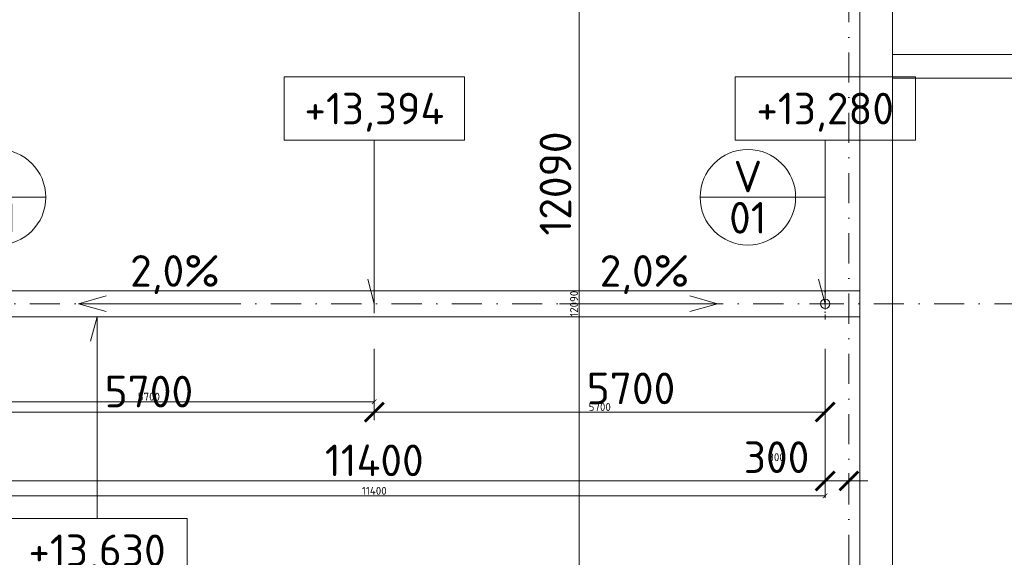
# Model space of a CAD drawing. Header units: millimetres. Extents: x -1695604 to 5289369, y -1488057 to 2187451.
# Tile 188 of 256: x 140067 to 152514, y 192094 to 198891. Entities that reach past the tile are written whole.
import ezdxf
from ezdxf.enums import TextEntityAlignment as Align

# ---------------------------------------------------------------- set-up
doc = ezdxf.new("R2010")
doc.units = ezdxf.units.MM
doc.linetypes.add('CENTERX2', pattern=[101.6, 63.5, -12.7, 12.7, -12.7])
doc.linetypes.add('DASHDOT', pattern=[25.4, 12.7, -6.35, 0, -6.35])
doc.layers.get('Defpoints').update_dxf_attribs({"color": 8})
for name, color, linetype, lineweight in [('A99_N_kce-pohl', 1, 'Continuous', 9), ('A99_N_koty-200', 5, 'Continuous', 5), ('A99_N_koty-200 @ 200', 5, 'Continuous', 5), ('A99_N_koty-200 @ 50 (2)', 5, 'Continuous', 5), ('A99_N_koty-vysk', 160, 'Continuous', 5), ('A99_N_znaceni 200', 5, 'Continuous', 5), ('A99_S_kce-pohl', 7, 'Continuous', 5), ('A99_S_osy', 1, 'CENTERX2', 5)]:
    doc.layers.add(name, color=color, linetype=linetype, lineweight=lineweight)
doc.styles.add('A99_kota', font='isocpeur.ttf', dxfattribs={"height": 2})
doc.styles.add('A99_popis', font='isocpeur.ttf')
doc.styles.add('ad_popis 100', font='isocpeur.ttf', dxfattribs={"height": 200})
doc.dimstyles.new('A99_kota_200 new', dxfattribs={"dimscale": 200, "dimtxt": 2, "dimasz": 1.2, "dimexe": 0.5, "dimexo": 1.5, "dimgap": 0.3, "dimtad": 1, "dimdec": 0, "dimzin": 3, "dimdsep": 46, "dimtxsty": 'A99_kota', "dimblk": 'ARCHTICK', "dimcen": 2.5, "dimazin": 2, "dimtfac": 0.75, "dimtdec": 0, "dimtmove": 2, "dimatfit": 0, "dimfxl": 0, "dimtolj": 1, "dimtzin": 0, "dimlwd": 5, "dimlwe": 5, "dimarcsym": 0})

# ---------------------------------------------------------------- blocks, each defined once
blk = doc.blocks.new('_ArchTick')
at = {"color": 0, "linetype": 'ByBlock', "const_width": 0.15}
blk.add_lwpolyline([(-0.5, -0.5), (0.5, 0.5)], dxfattribs=at)
blk = doc.blocks.new('*D4430')
at = {"layer": 'A99_N_koty-200', "color": 0, "linetype": 'Continuous', "lineweight": 5, "transparency": 16777216}
for p, q in [((146340, 201345), (147240, 201345)), ((147140, 189255), (147140, 201345)), ((146340, 189255), (147240, 189255))]:
    blk.add_line(p, q, dxfattribs=at)
at = {"layer": 'Defpoints', "color": 0, "linetype": 'Continuous', "lineweight": 18, "transparency": 16777216}
for p in [(144620, 201345), (147140, 201345), (144620, 189255)]:
    blk.add_point(p, dxfattribs=at)
at = {"layer": 'A99_N_koty-200', "color": 0, "linetype": 'Continuous', "lineweight": 5, "transparency": 16777216, "xscale": 240, "yscale": 240, "zscale": 240}
for p, rotation in [((147140, 201345), 89.9999999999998), ((147140, 189255), 269.9999999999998)]:
    blk.add_blockref('_ArchTick', p, dxfattribs=dict(at, rotation=rotation))
at = {"layer": 'A99_N_koty-200', "color": 0, "linetype": 'Continuous', "transparency": 16777216, "insert": (146840, 196820), "char_height": 400, "attachment_point": 5, "rotation": 90, "style": 'A99_kota'}
blk.add_mtext('\\A1;12090', dxfattribs=at)
blk = doc.blocks.new('*D4431')
at = {"layer": 'A99_N_koty-200', "color": 0, "linetype": 'Continuous', "lineweight": 5, "transparency": 16777216}
for p, q in [((146940, 201345), (147165, 201345)), ((147140, 189255), (147140, 201345)), ((146940, 189255), (147165, 189255))]:
    blk.add_line(p, q, dxfattribs=at)
at = {"layer": 'Defpoints', "color": 0, "linetype": 'Continuous', "lineweight": 18, "transparency": 16777216}
for p in [(144620, 201345), (147140, 201345), (144620, 189255)]:
    blk.add_point(p, dxfattribs=at)
at = {"layer": 'A99_N_koty-200', "color": 0, "linetype": 'Continuous', "lineweight": 5, "transparency": 16777216, "xscale": 60, "yscale": 60, "zscale": 60}
for p, rotation in [((147140, 201345), 89.9999999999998), ((147140, 189255), 269.9999999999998)]:
    blk.add_blockref('_ArchTick', p, dxfattribs=dict(at, rotation=rotation))
at = {"layer": 'A99_N_koty-200', "color": 0, "linetype": 'Continuous', "transparency": 16777216, "insert": (147075, 195300), "char_height": 100, "attachment_point": 5, "rotation": 90, "style": 'A99_kota'}
blk.add_mtext('\\A1;12090', dxfattribs=at)
blk = doc.blocks.new('*U66')
at = {"color": 0, "linetype": 'ByBlock'}
for p, q in [((5.7, -4), (5.7, -14.35)), ((5.7, -14.35), (5.286, -12.805))]:
    blk.add_line(p, q, dxfattribs=at)
blk.add_lwpolyline([(0, -4), (11.4, -4), (11.4, 0), (0, 0)], close=True, dxfattribs=at)
at = {"color": 0, "linetype": 'ByBlock', "style": 'A99_kota'}
for tag, p in [('VYSKA', (5.7, -2.241)), ('VYSKA_POPIS1', (5.7, -6.041)), ('VYSKA_POPIS2', (5.9, -9.541)), ('VYSKA_POPIS3', (5.9, -13.041))]:
    blk.add_attdef(tag, text='', height=2, dxfattribs=at).set_placement(p, align=Align.MIDDLE)
blk = doc.blocks.new('*D5439')
at = {"layer": 'A99_N_koty-200', "color": 0, "linetype": 'Continuous', "lineweight": 5, "transparency": 16777216}
for p, q in [((138850, 193860), (138850, 192960)), ((150250, 193860), (150250, 192960)), ((138850, 193060), (150250, 193060))]:
    blk.add_line(p, q, dxfattribs=at)
at = {"layer": 'Defpoints', "color": 0, "linetype": 'Continuous', "lineweight": 18, "transparency": 16777216}
for p in [(138850, 195300), (150250, 195300), (150250, 193060)]:
    blk.add_point(p, dxfattribs=at)
at = {"layer": 'A99_N_koty-200', "color": 0, "linetype": 'Continuous', "lineweight": 5, "transparency": 16777216, "xscale": 240, "yscale": 240, "zscale": 240, "rotation": 180}
blk.add_blockref('_ArchTick', (138850, 193060), dxfattribs=at)
at = {"layer": 'A99_N_koty-200', "color": 0, "linetype": 'Continuous', "lineweight": 5, "transparency": 16777216, "xscale": 240, "yscale": 240, "zscale": 240}
blk.add_blockref('_ArchTick', (150250, 193060), dxfattribs=at)
at = {"layer": 'A99_N_koty-200', "color": 0, "linetype": 'Continuous', "transparency": 16777216, "insert": (144550, 193320), "char_height": 400, "attachment_point": 5, "style": 'A99_kota'}
blk.add_mtext('\\A1;11400', dxfattribs=at)
blk = doc.blocks.new('*D5440')
at = {"layer": 'A99_N_koty-200', "color": 0, "linetype": 'Continuous', "lineweight": 5, "transparency": 16777216}
for p, q in [((138850, 193070), (138850, 192845)), ((150250, 193070), (150250, 192845)), ((138850, 192870), (150250, 192870))]:
    blk.add_line(p, q, dxfattribs=at)
at = {"layer": 'Defpoints', "color": 0, "linetype": 'Continuous', "lineweight": 18, "transparency": 16777216}
for p in [(138850, 195300), (150250, 195300), (150250, 192870)]:
    blk.add_point(p, dxfattribs=at)
at = {"layer": 'A99_N_koty-200', "color": 0, "linetype": 'Continuous', "lineweight": 5, "transparency": 16777216, "xscale": 60, "yscale": 60, "zscale": 60, "rotation": 180}
blk.add_blockref('_ArchTick', (138850, 192870), dxfattribs=at)
at = {"layer": 'A99_N_koty-200', "color": 0, "linetype": 'Continuous', "lineweight": 5, "transparency": 16777216, "xscale": 60, "yscale": 60, "zscale": 60}
blk.add_blockref('_ArchTick', (150250, 192870), dxfattribs=at)
at = {"layer": 'A99_N_koty-200', "color": 0, "linetype": 'Continuous', "transparency": 16777216, "insert": (144550, 192935), "char_height": 100, "attachment_point": 5, "style": 'A99_kota'}
blk.add_mtext('\\A1;11400', dxfattribs=at)
blk = doc.blocks.new('*D5442')
at = {"layer": 'A99_N_koty-200', "color": 0, "linetype": 'Continuous', "lineweight": 5, "transparency": 16777216}
for p, q in [((144550, 194730), (144550, 193830)), ((150250, 194730), (150250, 193830)), ((150250, 193930), (144550, 193930))]:
    blk.add_line(p, q, dxfattribs=at)
at = {"layer": 'Defpoints', "color": 0, "linetype": 'Continuous', "lineweight": 18, "transparency": 16777216}
for p in [(144550, 195180), (150250, 195300), (144550, 193930)]:
    blk.add_point(p, dxfattribs=at)
at = {"layer": 'A99_N_koty-200', "color": 0, "linetype": 'Continuous', "lineweight": 5, "transparency": 16777216, "xscale": 240, "yscale": 240, "zscale": 240, "rotation": 180}
blk.add_blockref('_ArchTick', (144550, 193930), dxfattribs=at)
at = {"layer": 'A99_N_koty-200', "color": 0, "linetype": 'Continuous', "lineweight": 5, "transparency": 16777216, "xscale": 240, "yscale": 240, "zscale": 240}
blk.add_blockref('_ArchTick', (150250, 193930), dxfattribs=at)
at = {"layer": 'A99_N_koty-200', "color": 0, "linetype": 'Continuous', "transparency": 16777216, "insert": (147795, 194230), "char_height": 400, "attachment_point": 5, "style": 'A99_kota'}
blk.add_mtext('\\A1;5700', dxfattribs=at)
blk = doc.blocks.new('*D5443')
at = {"layer": 'A99_N_koty-200', "color": 0, "linetype": 'Continuous', "lineweight": 5, "transparency": 16777216}
for p, q in [((144550, 194130), (144550, 193905)), ((150250, 194130), (150250, 193905)), ((150250, 193930), (144550, 193930))]:
    blk.add_line(p, q, dxfattribs=at)
at = {"layer": 'Defpoints', "color": 0, "linetype": 'Continuous', "lineweight": 18, "transparency": 16777216}
for p in [(144550, 195180), (150250, 195300), (144550, 193930)]:
    blk.add_point(p, dxfattribs=at)
at = {"layer": 'A99_N_koty-200', "color": 0, "linetype": 'Continuous', "lineweight": 5, "transparency": 16777216, "xscale": 60, "yscale": 60, "zscale": 60, "rotation": 180}
blk.add_blockref('_ArchTick', (144550, 193930), dxfattribs=at)
at = {"layer": 'A99_N_koty-200', "color": 0, "linetype": 'Continuous', "lineweight": 5, "transparency": 16777216, "xscale": 60, "yscale": 60, "zscale": 60}
blk.add_blockref('_ArchTick', (150250, 193930), dxfattribs=at)
at = {"layer": 'A99_N_koty-200', "color": 0, "linetype": 'Continuous', "transparency": 16777216, "insert": (147400, 193995), "char_height": 100, "attachment_point": 5, "style": 'A99_kota'}
blk.add_mtext('\\A1;5700', dxfattribs=at)
blk = doc.blocks.new('*D5445')
at = {"layer": 'A99_N_koty-200', "color": 0, "linetype": 'Continuous', "lineweight": 5, "transparency": 16777216}
for p, q in [((144550, 194730), (144550, 193830)), ((138850, 194555), (138850, 193830)), ((138850, 193930), (144550, 193930))]:
    blk.add_line(p, q, dxfattribs=at)
at = {"layer": 'Defpoints', "color": 0, "linetype": 'Continuous', "lineweight": 18, "transparency": 16777216}
for p in [(144550, 195310), (138850, 194855), (144550, 193930)]:
    blk.add_point(p, dxfattribs=at)
at = {"layer": 'A99_N_koty-200', "color": 0, "linetype": 'Continuous', "lineweight": 5, "transparency": 16777216, "xscale": 240, "yscale": 240, "zscale": 240, "rotation": 180}
blk.add_blockref('_ArchTick', (138850, 193930), dxfattribs=at)
at = {"layer": 'A99_N_koty-200', "color": 0, "linetype": 'Continuous', "lineweight": 5, "transparency": 16777216, "xscale": 240, "yscale": 240, "zscale": 240}
blk.add_blockref('_ArchTick', (144550, 193930), dxfattribs=at)
at = {"layer": 'A99_N_koty-200', "color": 0, "linetype": 'Continuous', "transparency": 16777216, "insert": (141700, 194190), "char_height": 400, "attachment_point": 5, "style": 'A99_kota'}
blk.add_mtext('\\A1;5700', dxfattribs=at)
blk = doc.blocks.new('*D5446')
at = {"layer": 'A99_N_koty-200', "color": 0, "linetype": 'Continuous', "lineweight": 5, "transparency": 16777216}
for p, q in [((138850, 194260), (138850, 194035)), ((144550, 194260), (144550, 194035)), ((138850, 194060), (144550, 194060))]:
    blk.add_line(p, q, dxfattribs=at)
at = {"layer": 'Defpoints', "color": 0, "linetype": 'Continuous', "lineweight": 18, "transparency": 16777216}
for p in [(144550, 195310), (138850, 194855), (144550, 194060)]:
    blk.add_point(p, dxfattribs=at)
at = {"layer": 'A99_N_koty-200', "color": 0, "linetype": 'Continuous', "lineweight": 5, "transparency": 16777216, "xscale": 60, "yscale": 60, "zscale": 60, "rotation": 180}
blk.add_blockref('_ArchTick', (138850, 194060), dxfattribs=at)
at = {"layer": 'A99_N_koty-200', "color": 0, "linetype": 'Continuous', "lineweight": 5, "transparency": 16777216, "xscale": 60, "yscale": 60, "zscale": 60}
blk.add_blockref('_ArchTick', (144550, 194060), dxfattribs=at)
at = {"layer": 'A99_N_koty-200', "color": 0, "linetype": 'Continuous', "transparency": 16777216, "insert": (141700, 194125), "char_height": 100, "attachment_point": 5, "style": 'A99_kota'}
blk.add_mtext('\\A1;5700', dxfattribs=at)
blk = doc.blocks.new('*D5448')
at = {"layer": 'A99_N_koty-200', "color": 0, "linetype": 'Continuous', "lineweight": 5, "transparency": 16777216}
for p, q in [((150250, 193060), (150250, 193160)), ((150550, 193060), (150550, 193160)), ((150250, 193060), (150010, 193060)), ((150250, 193060), (150550, 193060)), ((150550, 193060), (150790, 193060))]:
    blk.add_line(p, q, dxfattribs=at)
at = {"layer": 'Defpoints', "color": 0, "linetype": 'Continuous', "lineweight": 18, "transparency": 16777216}
for p in [(150250, 193060), (150550, 193060), (150550, 193060)]:
    blk.add_point(p, dxfattribs=at)
at = {"layer": 'A99_N_koty-200', "color": 0, "linetype": 'Continuous', "lineweight": 5, "transparency": 16777216, "xscale": 240, "yscale": 240, "zscale": 240}
blk.add_blockref('_ArchTick', (150250, 193060), dxfattribs=at)
at = {"layer": 'A99_N_koty-200', "color": 0, "linetype": 'Continuous', "lineweight": 5, "transparency": 16777216, "xscale": 240, "yscale": 240, "zscale": 240, "rotation": 180}
blk.add_blockref('_ArchTick', (150550, 193060), dxfattribs=at)
at = {"layer": 'A99_N_koty-200', "color": 0, "linetype": 'Continuous', "transparency": 16777216, "insert": (149635, 193360), "char_height": 400, "attachment_point": 5, "style": 'A99_kota'}
blk.add_mtext('\\A1;300', dxfattribs=at)
blk = doc.blocks.new('*D5449')
at = {"layer": 'A99_N_koty-200', "color": 0, "linetype": 'Continuous', "lineweight": 5, "transparency": 16777216}
for p, q in [((150250, 193060), (150250, 193085)), ((150550, 193060), (150550, 193085)), ((150250, 193060), (150190, 193060)), ((150250, 193060), (150550, 193060)), ((150550, 193060), (150610, 193060))]:
    blk.add_line(p, q, dxfattribs=at)
at = {"layer": 'Defpoints', "color": 0, "linetype": 'Continuous', "lineweight": 18, "transparency": 16777216}
for p in [(150250, 193060), (150550, 193060), (150550, 193060)]:
    blk.add_point(p, dxfattribs=at)
at = {"layer": 'A99_N_koty-200', "color": 0, "linetype": 'Continuous', "lineweight": 5, "transparency": 16777216, "xscale": 60, "yscale": 60, "zscale": 60}
blk.add_blockref('_ArchTick', (150250, 193060), dxfattribs=at)
at = {"layer": 'A99_N_koty-200', "color": 0, "linetype": 'Continuous', "lineweight": 5, "transparency": 16777216, "xscale": 60, "yscale": 60, "zscale": 60, "rotation": 180}
blk.add_blockref('_ArchTick', (150550, 193060), dxfattribs=at)
at = {"layer": 'A99_N_koty-200', "color": 0, "linetype": 'Continuous', "transparency": 16777216, "insert": (149635, 193360), "char_height": 100, "attachment_point": 5, "style": 'A99_kota'}
blk.add_mtext('\\A1;300', dxfattribs=at)
blk = doc.blocks.new('*U20')
at = {"color": 0, "linetype": 'ByBlock'}
blk.add_line((-3.02, 0), (3.02, 0), dxfattribs=at)
blk.add_circle((0, 0), 3.02, dxfattribs=at)
at = {"color": 0, "linetype": 'ByBlock', "style": 'A99_popis'}
for tag, p in [('KATEGORIE', (0, 1.31)), ('PRVEK', (0, -1.298))]:
    blk.add_attdef(tag, text='', height=2, dxfattribs=at).set_placement(p, align=Align.MIDDLE_CENTER)
blk = doc.blocks.new('*U460')
at = {"color": 0, "linetype": 'ByBlock'}
for p, q in [((5.7, 12.75), (5.286, 11.205)), ((5.7, 0), (5.7, 12.75))]:
    blk.add_line(p, q, dxfattribs=at)
blk.add_lwpolyline([(0, -4), (11.4, -4), (11.4, 0), (0, 0)], close=True, dxfattribs=at)
at = {"color": 0, "linetype": 'ByBlock', "style": 'A99_kota'}
for tag, p in [('VYSKA', (5.7, -2.241)), ('VYSKA_POPIS1', (5.7, -6.041)), ('VYSKA_POPIS2', (5.9, -9.541)), ('VYSKA_POPIS3', (5.9, -13.041))]:
    blk.add_attdef(tag, text='', height=2, dxfattribs=at).set_placement(p, align=Align.MIDDLE)
blk = doc.blocks.new('*U5932')
at = {"layer": 'A99_N_koty-200 @ 200', "linetype": 'Continuous'}
dim = blk.add_linear_dim(base=(147140, 201345), p1=(144620, 189255), p2=(144620, 201345), angle=90, dimstyle='A99_kota_200 new', override={"dimscale": 200, "dimtix": 1, "dimtofl": 1, "dimtmove": 2, "dimatfit": 0}, dxfattribs=at)
dim.commit()
dim.dimension.update_dxf_attribs({"geometry": '*D4430', "text_midpoint": (146840, 196820), "dimtype": 128})
at = {"layer": 'A99_N_koty-200 @ 50 (2)', "linetype": 'Continuous'}
dim = blk.add_linear_dim(base=(147140, 201345), p1=(144620, 189255), p2=(144620, 201345), angle=90, dimstyle='A99_kota_200 new', override={"dimscale": 50, "dimtix": 1, "dimtofl": 1, "dimtmove": 2, "dimatfit": 0}, dxfattribs=at)
dim.commit()
dim.dimension.update_dxf_attribs({"geometry": '*D4431', "text_midpoint": (147075, 195300)})
blk = doc.blocks.new('*U6234')
at = {"layer": 'A99_N_koty-200 @ 200', "linetype": 'Continuous'}
dim = blk.add_linear_dim(base=(150250, 193060), p1=(138850, 195300), p2=(150250, 195300), dimstyle='A99_kota_200 new', override={"dimscale": 200, "dimtix": 1, "dimtofl": 1, "dimtmove": 2, "dimatfit": 0}, dxfattribs=at)
dim.commit()
dim.dimension.update_dxf_attribs({"geometry": '*D5439', "text_midpoint": (144550, 193320)})
at = {"layer": 'A99_N_koty-200 @ 50 (2)', "linetype": 'Continuous'}
dim = blk.add_linear_dim(base=(150250, 192870), p1=(138850, 195300), p2=(150250, 195300), dimstyle='A99_kota_200 new', override={"dimscale": 50, "dimtix": 1, "dimtofl": 1, "dimtmove": 2, "dimatfit": 0}, dxfattribs=at)
dim.commit()
dim.dimension.update_dxf_attribs({"geometry": '*D5440', "text_midpoint": (144550, 192935)})
blk = doc.blocks.new('*U6235')
at = {"layer": 'A99_N_koty-200 @ 200', "linetype": 'Continuous'}
dim = blk.add_linear_dim(base=(144550, 193930), p1=(150250, 195300), p2=(144550, 195180), angle=180, dimstyle='A99_kota_200 new', override={"dimscale": 200, "dimtix": 1, "dimtofl": 1, "dimtmove": 2, "dimatfit": 0}, dxfattribs=at)
dim.commit()
dim.dimension.update_dxf_attribs({"geometry": '*D5442', "text_midpoint": (147795, 194230), "dimtype": 128})
at = {"layer": 'A99_N_koty-200 @ 50 (2)', "linetype": 'Continuous'}
dim = blk.add_linear_dim(base=(144550, 193930), p1=(150250, 195300), p2=(144550, 195180), angle=180, dimstyle='A99_kota_200 new', override={"dimscale": 50, "dimtix": 1, "dimtofl": 1, "dimtmove": 2, "dimatfit": 0}, dxfattribs=at)
dim.commit()
dim.dimension.update_dxf_attribs({"geometry": '*D5443', "text_midpoint": (147400, 193995)})
blk = doc.blocks.new('*U6236')
at = {"layer": 'A99_N_koty-200 @ 200', "linetype": 'Continuous'}
dim = blk.add_linear_dim(base=(144550, 193930), p1=(138850, 194855), p2=(144550, 195310), dimstyle='A99_kota_200 new', override={"dimscale": 200, "dimtix": 1, "dimtofl": 1, "dimtmove": 2, "dimatfit": 0}, dxfattribs=at)
dim.commit()
dim.dimension.update_dxf_attribs({"geometry": '*D5445', "text_midpoint": (141700, 194190)})
at = {"layer": 'A99_N_koty-200 @ 50 (2)', "linetype": 'Continuous'}
dim = blk.add_linear_dim(base=(144550, 194060), p1=(138850, 194855), p2=(144550, 195310), dimstyle='A99_kota_200 new', override={"dimscale": 50, "dimtix": 1, "dimtofl": 1, "dimtmove": 2, "dimatfit": 0}, dxfattribs=at)
dim.commit()
dim.dimension.update_dxf_attribs({"geometry": '*D5446', "text_midpoint": (141700, 194125)})
blk = doc.blocks.new('*U6237')
at = {"layer": 'A99_N_koty-200 @ 200', "linetype": 'Continuous'}
dim = blk.add_linear_dim(base=(150550, 193060), p1=(150250, 193060), p2=(150550, 193060), dimstyle='A99_kota_200 new', override={"dimscale": 200, "dimtix": 1, "dimtofl": 1, "dimtmove": 2, "dimatfit": 0}, dxfattribs=at)
dim.commit()
dim.dimension.update_dxf_attribs({"geometry": '*D5448', "text_midpoint": (149635, 193360), "dimtype": 128})
at = {"layer": 'A99_N_koty-200 @ 50 (2)', "linetype": 'Continuous'}
dim = blk.add_linear_dim(base=(150550, 193060), p1=(150250, 193060), p2=(150550, 193060), dimstyle='A99_kota_200 new', override={"dimscale": 50, "dimtix": 1, "dimtofl": 1, "dimtmove": 2, "dimatfit": 0}, dxfattribs=at)
dim.commit()
dim.dimension.update_dxf_attribs({"geometry": '*D5449', "text_midpoint": (149635, 193360), "dimtype": 128})

msp = doc.modelspace()

# ---------------------------------------------------------------- linework, layer by layer
at = {"layer": 'A99_N_kce-pohl', "linetype": 'Continuous', "lineweight": 9}
for points in [[(151100, 176350), (151100, 214430)], [(150690, 177180), (150690, 214020)]]:
    msp.add_lwpolyline(points, dxfattribs=at)
at = {"layer": 'A99_N_kce-pohl', "color": 1, "linetype": 'Continuous', "ltscale": 25}
msp.add_lwpolyline([(150690, 195135), (150690, 195465), (6000, 195465), (6000, 195135)], close=True, dxfattribs=at)
at = {"layer": 'A99_N_kce-pohl', "color": 1, "linetype": 'DASHDOT', "lineweight": 5, "ltscale": 5}
for points in [[(150250, 195100), (150250, 195500)], [(150050, 195300), (150450, 195300)]]:
    msp.add_lwpolyline(points, dxfattribs=at)
at = {"layer": 'A99_N_kce-pohl', "linetype": 'Continuous', "ltscale": 25}
msp.add_lwpolyline([(144550, 195180), (144550, 195420)], dxfattribs=at)
at = {"layer": 'A99_N_kce-pohl', "color": 1, "linetype": 'Continuous'}
msp.add_circle((150250, 195300), 60, dxfattribs=at)
at = {"layer": 'A99_N_koty-vysk'}
for points in [[(140810, 195300), (141160, 195400)], [(148890, 195300), (148540, 195400)], [(140810, 195300), (142810, 195300)], [(140810, 195300), (141160, 195200)], [(148890, 195300), (146890, 195300)], [(148890, 195300), (148540, 195200)]]:
    msp.add_lwpolyline(points, dxfattribs=at)
at = {"layer": 'A99_N_znaceni 200'}
msp.add_lwpolyline([(150250, 196646.5), (149876.5, 196646.5)], dxfattribs=at)
at = {"layer": 'A99_S_kce-pohl', "linetype": 'Continuous', "ltscale": 25}
msp.add_line((151100, 198450), (151100, 177450), dxfattribs=at)
for points in [[(151100, 198450), (163750, 198450), (163750, 176900), (151100, 176900)], [(151100, 198150), (163450, 198150), (163450, 177200), (151100, 177200)]]:
    msp.add_lwpolyline(points, dxfattribs=at)
at = {"layer": 'A99_S_osy', "linetype": 'DASHDOT', "lineweight": 5, "ltscale": 30}
for points in [[(150550, 250300), (150550, 146890)], [(176395, 195300), (4375, 195300)]]:
    msp.add_lwpolyline(points, dxfattribs=at)

# ---------------------------------------------------------------- block references
at = {"layer": 'A99_N_koty-200', "color": 3, "linetype": 'Continuous', "lineweight": 18}
for name in ['*U5932', '*U6236', '*U6234', '*U6235', '*U6237']:
    msp.add_blockref(name, (0, 0), dxfattribs=at)
at = {"layer": 'A99_N_koty-vysk', "xscale": 200, "yscale": 200, "zscale": 200}
for name, p, values in [('*U66', (143410, 198170), {'VYSKA': '+13,394'}), ('*U66', (149110, 198170), {'VYSKA': '+13,280'}), ('*U460', (139905, 192585), {'VYSKA': '+13,630'})]:
    msp.add_blockref(name, p, dxfattribs=at).add_auto_attribs(values)
at = {"layer": 'A99_N_znaceni 200', "xscale": 200, "yscale": 200, "zscale": 200}
for p in [(139792.5, 196646.5), (149272.5, 196646.5)]:
    msp.add_blockref('*U20', p, dxfattribs=at).add_auto_attribs({'KATEGORIE': 'V', 'PRVEK': '01'})

# ---------------------------------------------------------------- texts
at = {"layer": 'A99_N_koty-vysk', "char_height": 400, "style": 'ad_popis 100'}
for insert, attachment_point in [((141463, 195915), 1), ((148530, 195915), 3)]:
    msp.add_mtext_dynamic_manual_height_columns('2,0%', width=673.852, gutter_width=2000, heights=[0], dxfattribs=dict(at, insert=insert, attachment_point=attachment_point))

doc.saveas('drawing.dxf')
